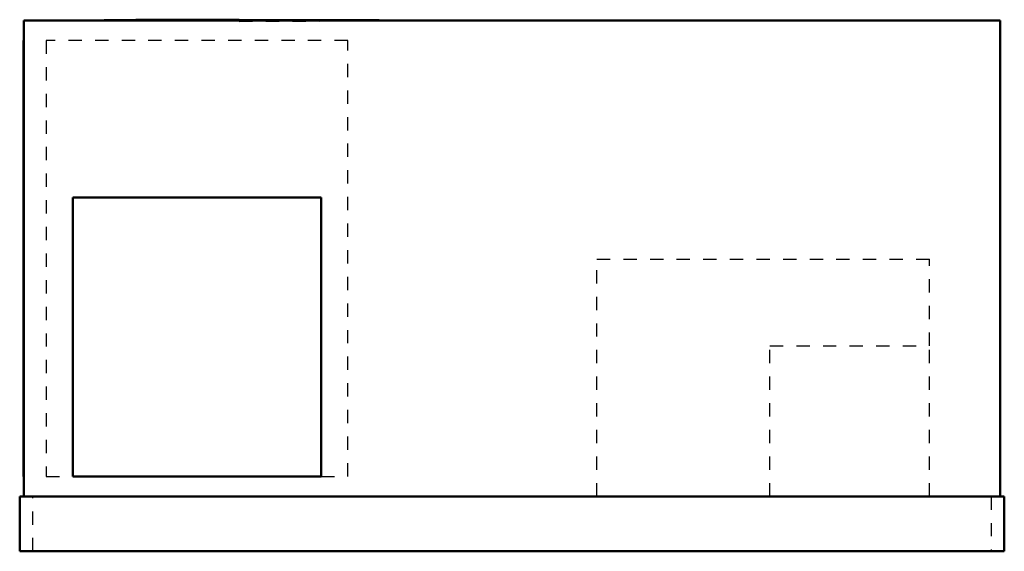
# Model space of a CAD drawing. Header units: inches. Extents: x -37 to 37, y 0 to 39.9.
import ezdxf

# ---------------------------------------------------------------- set-up
doc = ezdxf.new("R2010")
doc.units = ezdxf.units.IN
doc.header["$MEASUREMENT"] = 0
doc.linetypes.add('Dashed', pattern=[2, 1, -1])
doc.layers.add('AM_0', color=7, linetype='Continuous', lineweight=50)
doc.layers.add('AM_9', color=6, linetype='Dashed', lineweight=25)

# ---------------------------------------------------------------- blocks, each defined once
blk = doc.blocks.new('1_DSG0484DH00001S_PART8_0_in_DSG0484DH00001S_0')
at = {"layer": 'AM_0'}
for p, q in [((-37, 4.125), (37, 4.125)), ((-37, 0), (-37, 4.125)), ((37, 4.125), (37, 0)), ((37, 0), (-37, 0))]:
    blk.add_line(p, q, dxfattribs=at)
at = {"layer": 'AM_9'}
for p, q in [((-36, 0), (-36, 4.125)), ((36, 4.125), (36, 0))]:
    blk.add_line(p, q, dxfattribs=at)
blk = doc.blocks.new('2_DSG0484DH00001S_PART7_0_in_DSG0484DH00001S_0')
at = {"layer": 'AM_0'}
for p, q in [((-36.6875, 39.875), (36.6875, 39.875)), ((-36.6875, 4.125), (-36.6875, 39.875)), ((36.6875, 39.875), (36.6875, 4.125))]:
    blk.add_line(p, q, dxfattribs=at)
blk = doc.blocks.new('3_DSG0484DH00001S_PART6_0_in_DSG0484DH00001S_0')
at = {"layer": 'AM_9'}
for p, q in [((6.375, 21.9375), (31.375, 21.9375)), ((6.375, 4.125), (6.375, 21.9375)), ((31.375, 15.4375), (31.375, 21.9375))]:
    blk.add_line(p, q, dxfattribs=at)
blk = doc.blocks.new('4_DSG0484DH00001S_PART5_0_in_DSG0484DH00001S_0')
at = {"layer": 'AM_9'}
for p, q in [((19.375, 15.4375), (31.375, 15.4375)), ((19.375, 4.125), (19.375, 15.4375)), ((31.375, 4.125), (31.375, 15.4375))]:
    blk.add_line(p, q, dxfattribs=at)
blk = doc.blocks.new('5_DSG0484DH00001S_PART4_0_in_DSG0484DH00001S_0')
at = {"layer": 'AM_0'}
for p, q in [((-36.6875, 38.375), (-36.71875, 38.375)), ((-36.71875, 5.625), (-36.71875, 38.375)), ((-36.71875, 5.625), (-36.6875, 5.625))]:
    blk.add_line(p, q, dxfattribs=at)
blk = doc.blocks.new('6_DSG0484DH00001S_PART3_0_in_DSG0484DH00001S_0')
at = {"layer": 'AM_9'}
for p, q in [((-35, 38.375), (-35, 5.625)), ((-12.333, 38.375), (-35, 38.375)), ((-12.333, 5.625), (-12.333, 38.375)), ((-35, 5.625), (-33, 5.625)), ((-14.333, 5.625), (-12.333, 5.625))]:
    blk.add_line(p, q, dxfattribs=at)
blk = doc.blocks.new('7_DSG0484DH00001S_PART2_0_in_DSG0484DH00001S_0')
at = {"layer": 'AM_0'}
blk.add_line((-9.992, 39.893), (-20.5, 39.938), dxfattribs=at)
for points in [[(-20.5, 39.938), (-28.268, 39.919), (-30.655, 39.899), (-31.284, 39.887), (-31.444, 39.881), (-31.485, 39.878), (-31.496, 39.877), (-31.499, 39.876), (-31.5, 39.876), (-31.5, 39.875), (-31.5, 39.875)], [(-9.5, 39.875), (-9.5, 39.875), (-9.5, 39.875), (-9.5, 39.875), (-9.501, 39.876), (-9.504, 39.877), (-9.514, 39.878), (-9.554, 39.881), (-9.714, 39.887), (-9.992, 39.893)]]:
    blk.add_lwpolyline(points, dxfattribs=at)
at = {"layer": 'AM_9'}
blk.add_line((-20.5, 39.812), (-9.992, 39.857), dxfattribs=at)
blk = doc.blocks.new('8_DSG0484DH00001S_PART1_0_in_DSG0484DH00001S_0')
at = {"layer": 'AM_0'}
for p, q in [((-14.333, 26.583), (-33, 26.583)), ((-33, 26.583), (-33, 5.625)), ((-14.333, 5.625), (-14.333, 26.583)), ((-33, 5.625), (-14.333, 5.625))]:
    blk.add_line(p, q, dxfattribs=at)

msp = doc.modelspace()

# ---------------------------------------------------------------- block references
for name in ['2_DSG0484DH00001S_PART7_0_in_DSG0484DH00001S_0', '7_DSG0484DH00001S_PART2_0_in_DSG0484DH00001S_0', '5_DSG0484DH00001S_PART4_0_in_DSG0484DH00001S_0', '6_DSG0484DH00001S_PART3_0_in_DSG0484DH00001S_0', '8_DSG0484DH00001S_PART1_0_in_DSG0484DH00001S_0', '3_DSG0484DH00001S_PART6_0_in_DSG0484DH00001S_0', '4_DSG0484DH00001S_PART5_0_in_DSG0484DH00001S_0', '1_DSG0484DH00001S_PART8_0_in_DSG0484DH00001S_0']:
    msp.add_blockref(name, (0, 0))

doc.saveas('drawing.dxf')
